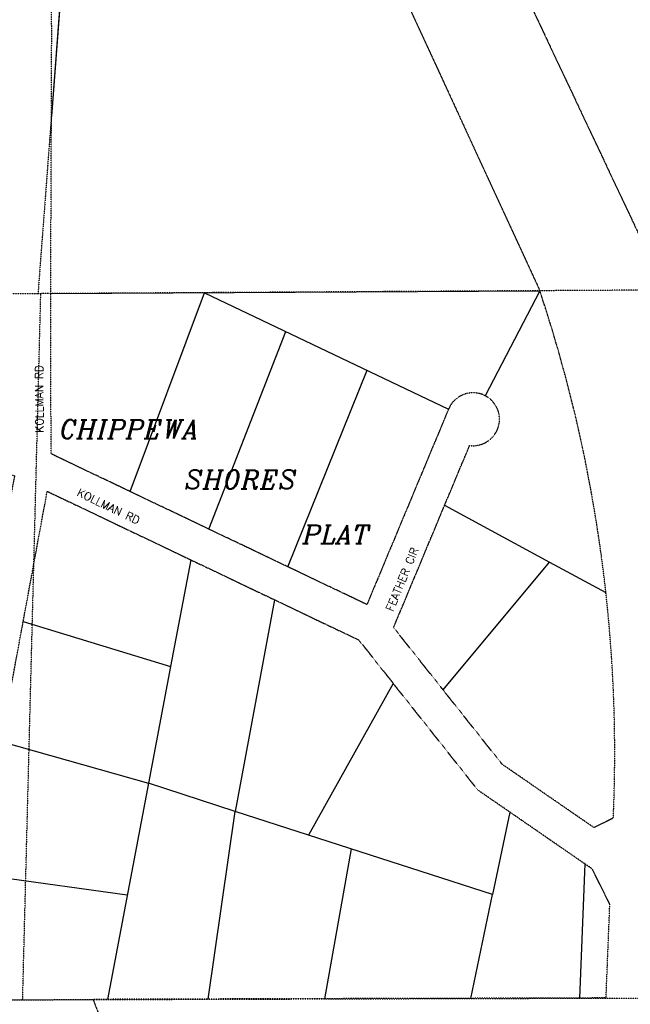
# Model space of a CAD drawing. Extents: x 382064 to 394843, y 99495 to 121971.
# Tile 29 of 36: x 386965 to 388117, y 114612 to 116470. Entities that reach past the tile are written whole.
import ezdxf

# ---------------------------------------------------------------- set-up
doc = ezdxf.new("R2010")
doc.units = 0
doc.header["$LTSCALE"] = 0.005
doc.header["$MEASUREMENT"] = 0
doc.linetypes.add('Erwl', pattern=[0.8, 0.175, -0.05, 0.35, -0.05, 0.175])
doc.linetypes.add('PHANTOM', pattern=[2.5, 1.25, -0.25, 0.25, -0.25, 0.25, -0.25])
for name, color, linetype in [('17N', 7, 'Continuous'), ('27N', 7, 'Continuous'), ('30F', 1, 'PHANTOM'), ('30S', 1, 'PHANTOM')]:
    doc.layers.add(name, color=color, linetype=linetype)
doc.layers.add('E_RW_Existing', color=1, linetype='Erwl', lineweight=25)
doc.layers.add('E_RW_Property', color=1, linetype='Continuous', lineweight=25)
doc.styles.add('CONDO', font='ITALICC.shx', dxfattribs={"height": 35})
doc.styles.add('R', font='ROMANS.shx', dxfattribs={"height": 35})

msp = doc.modelspace()

# ---------------------------------------------------------------- linework, layer by layer
at = {"layer": '30F'}
msp.add_line((387196.3, 118554.5), (386999.8, 115952.6), dxfattribs=at)
at = {"layer": '30F', "linetype": 'PHANTOM'}
for p, q in [((386970.9, 114621.3), (387005.1, 115952.7)), ((385816.6, 114616.9), (388277.2, 114623.8))]:
    msp.add_line(p, q, dxfattribs=at)
at = {"layer": '30S'}
for p, q in [((386999.8, 115952.6), (385683.7, 115944.9)), ((388315.9, 115960.3), (386999.8, 115952.6))]:
    msp.add_line(p, q, dxfattribs=at)
at = {"layer": 'E_RW_Existing'}
msp.add_line((388047.8, 114945.1), (388084.5, 114963.5), dxfattribs=at)
at = {"layer": 'E_RW_Existing', "flags": 128}
for points in [[(387201.9, 118554.5, 0.054609), (387365.5, 117761.8, 0.0294), (387525.2, 117352, 0.003831), (387549.6, 117300.1), (387572.7, 117251.7), (388182, 115959.6)], [(388084.5, 114963.5, 0.038501), (388070.5, 115388.6, 0.052849), (387945.9, 115958.2)], [(385709.2, 115657), (386101, 115881.5), (386251, 115882.3), (386245.9, 115854.5), (386227.1, 115753.5), (386203.6, 115625.7), (386159.1, 115384.7), (386136.4, 115261.8), (386113.7, 115138.9), (386089.2, 115006.1), (386070.7, 114905.8), (386054.7, 114819.1, 1.948605), (386111, 114760.5), (386150.7, 114987.1), (386187, 115183.8), (386223.3, 115380.5), (386259.7, 115577.1), (386296, 115773.8), (386625.8, 115691.5), (386955.6, 115609.1), (386919.3, 115412.4), (386883, 115215.7), (386846.6, 115019), (386810.3, 114822.3, 1.943193), (386883.8, 114857), (386930.1, 115107.6), (386971.9, 115333.8), (387017.2, 115579.7), (387287.9, 115450.4), (387445.8, 115375), (387604.5, 115299.2), (387669.7, 115216.9)]]:
    msp.add_lwpolyline(points, format="xyb", dxfattribs=at)
at = {"layer": 'E_RW_Existing'}
msp.add_lwpolyline([(388047.8, 114945.1), (387874.9, 115064.5), (387763.4, 115205.1), (387670.3, 115322.6), (387766.5, 115553.3), (387813.6, 115666.1, 2.023314), (387773.8, 115734.7), (387619.9, 115365.9), (387471.1, 115437), (387322.2, 115508.1), (387173.3, 115579.2), (387024.5, 115650.3), (387023.8, 115952.8), (387025.7, 116448.9), (387010, 117989.3)], format="xyb", dxfattribs=at)
for points in [[(387010, 117989.3), (387132.4, 117706.9), (387349.7, 117252.5), (387945.9, 115958.2)], [(388070.8, 114623.5), (388020.8, 114623.4), (387815.8, 114622.8), (387540.9, 114622.1), (387320.9, 114621.5), (387130.9, 114620.9), (387103.6, 114620.9), (387124.8, 114565.5), (387128.8, 114554.9), (388071, 114557.5), (388061.6, 114307.4), (388047.6, 113877.2), (388041, 113554.9), (388046.6, 113404.5)]]:
    msp.add_lwpolyline(points, dxfattribs=at)
at = {"layer": 'E_RW_Existing', "flags": 128}
msp.add_lwpolyline([(388070.8, 114623.5), (388077.9, 114800.6), (388044.7, 114867), (388030.9, 114876.5), (387889.6, 114974.1), (387829.3, 115015.7), (387669.7, 115216.9)], dxfattribs=at)
at = {"layer": 'E_RW_Property'}
for p, q in [((387098, 117253.5), (387025.1, 116287.8)), ((387023.8, 115952.8), (387945.9, 115958.2)), ((387173.3, 115579.2), (387313.7, 115954.5)), ((387313.7, 115954.5), (387773.8, 115734.7)), ((387945.9, 115958.2), (387843, 115759.8)), ((387322.2, 115508.1), (387467.1, 115881.2)), ((387471.1, 115437), (387620.4, 115808)), ((387766.5, 115553.3), (387964.3, 115446.1)), ((387287.9, 115450.4), (387249.8, 115248.9)), ((387763.4, 115205.1), (387964.3, 115446.1)), ((387964.3, 115446.1), (388070.5, 115388.6)), ((387445.8, 115375), (387371.8, 114975.7)), ((386971.9, 115333.8), (387249.8, 115248.9)), ((387249.8, 115248.9), (387208.1, 115028.7)), ((387669.7, 115216.9), (387509.7, 114931)), ((386930.1, 115107.6), (387208.1, 115028.7)), ((387208.1, 115028.7), (387130.9, 114620.9)), ((387371.8, 114975.7), (387208.1, 115028.7)), ((387320.9, 114621.5), (387371.8, 114975.7)), ((387509.7, 114931), (387371.8, 114975.7)), ((387889.6, 114974.1), (387857, 114818.6)), ((387857, 114818.6), (387509.7, 114931)), ((387540.9, 114622.1), (387590.6, 114904.8)), ((388030.9, 114876.5), (388020.8, 114623.4)), ((387168.1, 114817.5), (386883.8, 114857)), ((387815.8, 114622.8), (387857, 114818.6)), ((386733, 114619.5), (387103.6, 114620.9))]:
    msp.add_line(p, q, dxfattribs=at)

# ---------------------------------------------------------------- texts
at = {"layer": '17N', "style": 'R'}
for s, rotation, p in [('KOLLMAN RD', 90.3697, (387010.2, 115690.1)), ('KOLLMAN RD', 334.3117, (387072, 115572.2)), ('FEATHER CIR', 67.5077, (387668.8, 115351.5))]:
    msp.add_text(s, height=15, rotation=rotation, dxfattribs=at).set_placement(p)
at = {"layer": '27N', "style": 'CONDO'}
for s, p in [('CHIPPEWA', (387040.8, 115679.5)), ('SHORES', (387276.3, 115584.5)), ('PLAT', (387498.8, 115480.9))]:
    msp.add_text(s, height=35, dxfattribs=at).set_placement(p)

doc.saveas('drawing.dxf')
